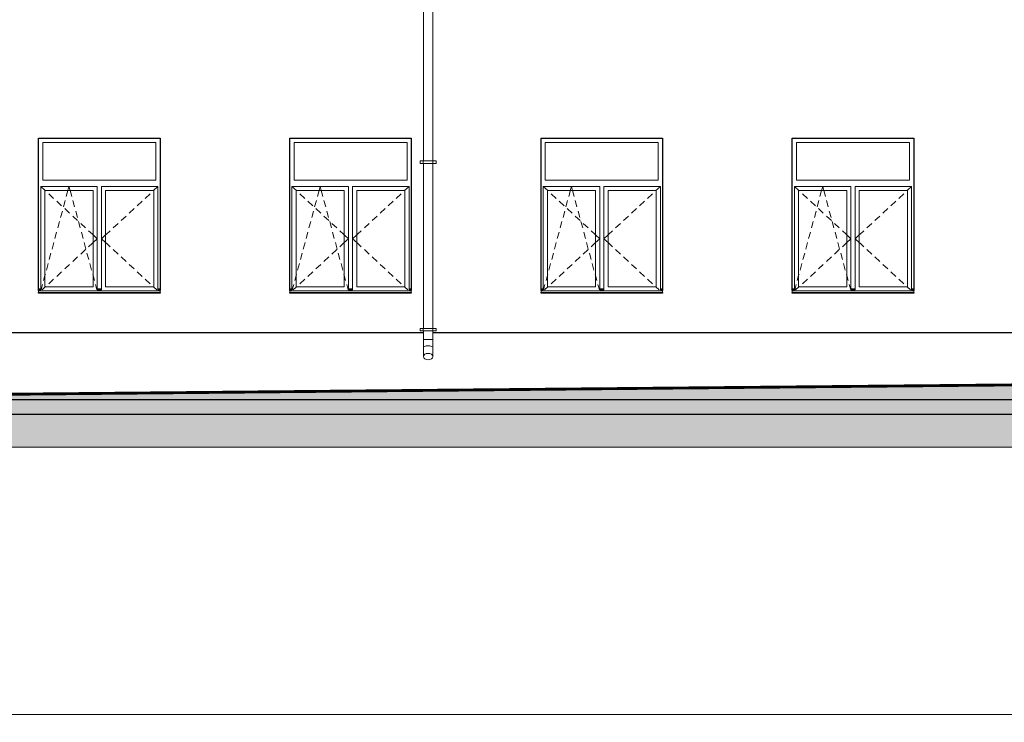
# Model space of a CAD drawing. Header units: millimetres. Extents: x -15683 to 202647, y -7448 to 20513.
# Tile 17 of 114: x 42864 to 54621, y 450 to 8836. Entities that reach past the tile are written whole.
import ezdxf

# ---------------------------------------------------------------- set-up
doc = ezdxf.new("R2010")
doc.units = ezdxf.units.MM
doc.header["$MEASUREMENT"] = 0
for name, color, linetype, lineweight in [('1 Молдинги_Ном._пера__41', 7, 'Continuous', 60), ('1_Цоколь_Ном._пера__21', 7, 'Continuous', 30), ('2D - Общий_Ном._пера__2', 8, 'Continuous', 15), ('2D - Общий_Ном._пера__74', 255, 'Continuous', 0), ('Конструктив - Стены Несущие_Ном._пера__21', 7, 'Continuous', 30), ('Новый_1 ВОДОСТОК_Ном._пера__141', 7, 'Continuous', 20), ('Окна Archicad_Ном._пера__1', 7, 'Continuous', 15), ('Окна Archicad_Ном._пера__21', 7, 'Continuous', 30), ('Размер - Осевые Размеры_Ном._пера__1', 7, 'Continuous', 15)]:
    doc.layers.add(name, color=color, linetype=linetype, lineweight=lineweight)
doc.layers.add('1 Молдинги_Ном._пера__48', color=7, linetype='Continuous', lineweight=60, true_color=0xa80f02)
for name, color, linetype in [('1_Цоколь', 7, 'Continuous'), ('Конструктив - Стены Несущие', 7, 'Continuous'), ('Новый_1 ВОДОСТОК', 7, 'Continuous'), ('Окна Archicad', 7, 'Continuous'), ('Размер - Осевые Размеры', 7, 'Continuous')]:
    doc.layers.add(name, color=color, linetype=linetype)
doc.styles.add('СГЕНЕРИР_СТИЛЬ_2', font='calibri.ttf')
doc.dimstyles.new('СГЕНЕРИР_СТИЛЬ__1', dxfattribs={"dimtxt": 220.000005, "dimasz": 95, "dimexe": 0.18, "dimexo": 0.0625, "dimgap": 0, "dimtad": 1, "dimtih": 1, "dimtoh": 1, "dimdec": 0, "dimzin": 0, "dimdsep": 46, "dimtxsty": 'СГЕНЕРИР_СТИЛЬ_2', "dimblk": 'ARROWHEAD_6', "dimblk1": 'ARROWHEAD_6', "dimblk2": 'ARROWHEAD_6', "dimcen": 0.09, "dimclrd": 7, "dimclre": 7, "dimclrt": 7, "dimazin": 0, "dimtfac": 1, "dimtdec": 4, "dimtmove": 0, "dimatfit": 3, "dimfxl": 1, "dimtolj": 1, "dimtzin": 0, "dimarcsym": 0})

# ---------------------------------------------------------------- blocks, each defined once
blk = doc.blocks.new('Элемент Разреза_62_2', base_point=(63924, 4722))
at = {"layer": 'Окна Archicad_Ном._пера__1', "color": 7, "linetype": 'Continuous', "lineweight": 15}
for p, q in [((43141, 6922), (43141, 7372)), ((43141, 7372), (44491, 7372)), ((44491, 7372), (44491, 6922)), ((43116, 6847), (43116, 6797)), ((43791, 6847), (43116, 6847)), ((43116, 6847), (43170, 6797)), ((44491, 6922), (43141, 6922)), ((43440, 6797), (43453, 6847)), ((43467, 6797), (43453, 6847)), ((43791, 6797), (43791, 6847)), ((43841, 6847), (43841, 6797)), ((44516, 6847), (43841, 6847)), ((44516, 6847), (44462, 6797)), ((44516, 6797), (44516, 6847)), ((43116, 6797), (43116, 5647)), ((43166, 5647), (43166, 6797)), ((43166, 6797), (43741, 6797)), ((43170, 6797), (43175, 6792)), ((43211, 6758), (43270, 6704)), ((43421, 6726), (43433, 6769)), ((43433, 6769), (43440, 6797)), ((43474, 6769), (43467, 6797)), ((43486, 6726), (43474, 6769)), ((43741, 6797), (43741, 5647)), ((43791, 5647), (43791, 6797)), ((43841, 6797), (43841, 5647)), ((43891, 5647), (43891, 6797)), ((43891, 6797), (44466, 6797)), ((44421, 6758), (44362, 6704)), ((44462, 6797), (44457, 6792)), ((44466, 6797), (44466, 5647)), ((44516, 5647), (44516, 6797)), ((43307, 6670), (43365, 6616)), ((43387, 6601), (43408, 6678)), ((43520, 6601), (43499, 6678)), ((44325, 6670), (44267, 6616)), ((43353, 6475), (43374, 6552)), ((43402, 6582), (43461, 6527)), ((43498, 6493), (43556, 6439)), ((43554, 6475), (43533, 6552)), ((44134, 6493), (44076, 6439)), ((44230, 6582), (44171, 6527)), ((43319, 6350), (43340, 6427)), ((43588, 6350), (43567, 6427)), ((43593, 6405), (43652, 6351)), ((44039, 6405), (43980, 6351)), ((43285, 6224), (43306, 6301)), ((43622, 6224), (43601, 6301)), ((43688, 6317), (43732, 6276)), ((43732, 6276), (43741, 6268)), ((43741, 6268), (43791, 6222)), ((43891, 6268), (43841, 6222)), ((43900, 6276), (43891, 6268)), ((43944, 6317), (43900, 6276)), ((43252, 6099), (43272, 6176)), ((43655, 6099), (43635, 6176)), ((43688, 6127), (43732, 6167)), ((43732, 6167), (43741, 6175)), ((43741, 6175), (43791, 6222)), ((43891, 6175), (43841, 6222)), ((43900, 6167), (43891, 6175)), ((43944, 6127), (43900, 6167)), ((43218, 5973), (43238, 6050)), ((43498, 5950), (43556, 6004)), ((43593, 6038), (43652, 6093)), ((43689, 5973), (43668, 6050)), ((44039, 6038), (43980, 6093)), ((44134, 5950), (44076, 6004)), ((43184, 5848), (43205, 5925)), ((43402, 5862), (43461, 5916)), ((43723, 5848), (43702, 5925)), ((44230, 5862), (44171, 5916)), ((43150, 5722), (43166, 5782)), ((43166, 5782), (43171, 5799)), ((43307, 5773), (43365, 5828)), ((43741, 5782), (43736, 5799)), ((43757, 5722), (43741, 5782)), ((44325, 5773), (44267, 5828)), ((43116, 5647), (43116, 5610)), ((43120, 5610), (43137, 5674)), ((43131, 5610), (43170, 5647)), ((43741, 5647), (43166, 5647)), ((43170, 5647), (43175, 5651)), ((43211, 5685), (43270, 5739)), ((43787, 5610), (43770, 5674)), ((43791, 5610), (43791, 5647)), ((43841, 5647), (43841, 5610)), ((44466, 5647), (43891, 5647)), ((44421, 5685), (44362, 5739)), ((44462, 5647), (44457, 5651)), ((44501, 5610), (44462, 5647)), ((44516, 5610), (44516, 5647)), ((43091, 5622), (43116, 5622)), ((43091, 5612), (43116, 5612)), ((43091, 5602), (43091, 5600)), ((43091, 5600), (43091, 5580)), ((43091, 5600), (44541, 5600)), ((43091, 5580), (44541, 5580)), ((43791, 5622), (43841, 5622)), ((43791, 5612), (43841, 5612)), ((44516, 5622), (44541, 5622)), ((44516, 5612), (44541, 5612)), ((44541, 5602), (44541, 5600)), ((44541, 5600), (44541, 5580))]:
    blk.add_line(p, q, dxfattribs=at)
at = {"layer": 'Окна Archicad_Ном._пера__21', "color": 7, "linetype": 'Continuous', "lineweight": 30}
for p, q in [((43091, 5602), (43091, 7422)), ((43091, 7422), (44541, 7422)), ((44541, 7422), (44541, 5602)), ((43091, 5572), (43091, 5580)), ((44541, 5572), (43091, 5572)), ((44541, 5580), (44541, 5572))]:
    blk.add_line(p, q, dxfattribs=at)
blk = doc.blocks.new('Элемент Разреза_63_2', base_point=(63924, 4722))
at = {"layer": 'Окна Archicad_Ном._пера__1', "color": 7, "linetype": 'Continuous', "lineweight": 15}
for p, q in [((46140, 6922), (46140, 7372)), ((46140, 7372), (47490, 7372)), ((47490, 7372), (47490, 6922)), ((46115, 6847), (46115, 6797)), ((46790, 6847), (46115, 6847)), ((46115, 6847), (46169, 6797)), ((47490, 6922), (46140, 6922)), ((46439, 6797), (46453, 6847)), ((46466, 6797), (46453, 6847)), ((46790, 6797), (46790, 6847)), ((46840, 6847), (46840, 6797)), ((47515, 6847), (46840, 6847)), ((47515, 6847), (47461, 6797)), ((47515, 6797), (47515, 6847)), ((46115, 6797), (46115, 5647)), ((46165, 5647), (46165, 6797)), ((46165, 6797), (46740, 6797)), ((46169, 6797), (46174, 6792)), ((46211, 6758), (46269, 6704)), ((46420, 6726), (46432, 6769)), ((46432, 6769), (46439, 6797)), ((46474, 6769), (46466, 6797)), ((46485, 6726), (46474, 6769)), ((46740, 6797), (46740, 5647)), ((46790, 5647), (46790, 6797)), ((46840, 6797), (46840, 5647)), ((46890, 5647), (46890, 6797)), ((46890, 6797), (47465, 6797)), ((47420, 6758), (47361, 6704)), ((47461, 6797), (47456, 6792)), ((47465, 6797), (47465, 5647)), ((47515, 5647), (47515, 6797)), ((46306, 6670), (46365, 6616)), ((46386, 6601), (46407, 6678)), ((46519, 6601), (46498, 6678)), ((47324, 6670), (47266, 6616)), ((46352, 6475), (46373, 6552)), ((46401, 6582), (46460, 6527)), ((46497, 6493), (46555, 6439)), ((46553, 6475), (46532, 6552)), ((47134, 6493), (47075, 6439)), ((47229, 6582), (47170, 6527)), ((46319, 6350), (46339, 6427)), ((46587, 6350), (46566, 6427)), ((46592, 6405), (46651, 6351)), ((47038, 6405), (46980, 6351)), ((46285, 6224), (46305, 6301)), ((46621, 6224), (46600, 6301)), ((46688, 6317), (46731, 6276)), ((46731, 6276), (46740, 6268)), ((46740, 6268), (46790, 6222)), ((46890, 6268), (46840, 6222)), ((46899, 6276), (46890, 6268)), ((46943, 6317), (46899, 6276)), ((46251, 6099), (46272, 6176)), ((46655, 6099), (46634, 6176)), ((46688, 6127), (46731, 6167)), ((46731, 6167), (46740, 6175)), ((46740, 6175), (46790, 6222)), ((46890, 6175), (46840, 6222)), ((46899, 6167), (46890, 6175)), ((46943, 6127), (46899, 6167)), ((46217, 5973), (46238, 6050)), ((46497, 5950), (46555, 6004)), ((46592, 6038), (46651, 6093)), ((46689, 5973), (46668, 6050)), ((47038, 6038), (46980, 6093)), ((47134, 5950), (47075, 6004)), ((46183, 5848), (46204, 5925)), ((46401, 5862), (46460, 5916)), ((46722, 5848), (46702, 5925)), ((47229, 5862), (47170, 5916)), ((46149, 5722), (46165, 5782)), ((46165, 5782), (46170, 5799)), ((46306, 5773), (46365, 5828)), ((46740, 5782), (46735, 5799)), ((46756, 5722), (46740, 5782)), ((47324, 5773), (47266, 5828)), ((46115, 5647), (46115, 5610)), ((46119, 5610), (46136, 5674)), ((46130, 5610), (46169, 5647)), ((46740, 5647), (46165, 5647)), ((46169, 5647), (46174, 5651)), ((46211, 5685), (46269, 5739)), ((46787, 5610), (46769, 5674)), ((46790, 5610), (46790, 5647)), ((46840, 5647), (46840, 5610)), ((47465, 5647), (46890, 5647)), ((47420, 5685), (47361, 5739)), ((47461, 5647), (47456, 5651)), ((47501, 5610), (47461, 5647)), ((47515, 5610), (47515, 5647)), ((46090, 5622), (46115, 5622)), ((46090, 5612), (46115, 5612)), ((46090, 5602), (46090, 5600)), ((46090, 5600), (46090, 5580)), ((46090, 5600), (47540, 5600)), ((46090, 5580), (47540, 5580)), ((46790, 5622), (46840, 5622)), ((46790, 5612), (46840, 5612)), ((47515, 5622), (47540, 5622)), ((47515, 5612), (47540, 5612)), ((47540, 5602), (47540, 5600)), ((47540, 5600), (47540, 5580))]:
    blk.add_line(p, q, dxfattribs=at)
at = {"layer": 'Окна Archicad_Ном._пера__21', "color": 7, "linetype": 'Continuous', "lineweight": 30}
for p, q in [((46090, 7422), (47540, 7422)), ((46090, 5602), (46090, 7422)), ((47540, 7422), (47540, 5602)), ((46090, 5572), (46090, 5580)), ((47540, 5572), (46090, 5572)), ((47540, 5580), (47540, 5572))]:
    blk.add_line(p, q, dxfattribs=at)
blk = doc.blocks.new('Элемент Разреза_64_2', base_point=(63924, 4722))
at = {"layer": 'Окна Archicad_Ном._пера__1', "color": 7, "linetype": 'Continuous', "lineweight": 15}
for p, q in [((49140, 6922), (49140, 7372)), ((49140, 7372), (50490, 7372)), ((50490, 7372), (50490, 6922)), ((49115, 6847), (49115, 6797)), ((49790, 6847), (49115, 6847)), ((49115, 6847), (49169, 6797)), ((50490, 6922), (49140, 6922)), ((49439, 6797), (49453, 6847)), ((49466, 6797), (49453, 6847)), ((49790, 6797), (49790, 6847)), ((49840, 6847), (49840, 6797)), ((50515, 6847), (49840, 6847)), ((50515, 6847), (50461, 6797)), ((50515, 6797), (50515, 6847)), ((49115, 6797), (49115, 5647)), ((49165, 5647), (49165, 6797)), ((49165, 6797), (49740, 6797)), ((49169, 6797), (49174, 6792)), ((49210, 6758), (49269, 6704)), ((49420, 6726), (49432, 6769)), ((49432, 6769), (49439, 6797)), ((49473, 6769), (49466, 6797)), ((49485, 6726), (49473, 6769)), ((49740, 6797), (49740, 5647)), ((49790, 5647), (49790, 6797)), ((49840, 6797), (49840, 5647)), ((49890, 5647), (49890, 6797)), ((49890, 6797), (50465, 6797)), ((50420, 6758), (50361, 6704)), ((50461, 6797), (50456, 6792)), ((50465, 6797), (50465, 5647)), ((50515, 5647), (50515, 6797)), ((49306, 6670), (49365, 6616)), ((49386, 6601), (49407, 6678)), ((49519, 6601), (49498, 6678)), ((50324, 6670), (50266, 6616)), ((49352, 6475), (49373, 6552)), ((49401, 6582), (49460, 6527)), ((49497, 6493), (49555, 6439)), ((49553, 6475), (49532, 6552)), ((50133, 6493), (50075, 6439)), ((50229, 6582), (50170, 6527)), ((49318, 6350), (49339, 6427)), ((49587, 6350), (49566, 6427)), ((49592, 6405), (49651, 6351)), ((50038, 6405), (49979, 6351)), ((49284, 6224), (49305, 6301)), ((49621, 6224), (49600, 6301)), ((49687, 6317), (49731, 6276)), ((49731, 6276), (49740, 6268)), ((49740, 6268), (49790, 6222)), ((49890, 6268), (49840, 6222)), ((49899, 6276), (49890, 6268)), ((49943, 6317), (49899, 6276)), ((49251, 6099), (49271, 6176)), ((49654, 6099), (49634, 6176)), ((49687, 6127), (49731, 6167)), ((49731, 6167), (49740, 6175)), ((49740, 6175), (49790, 6222)), ((49890, 6175), (49840, 6222)), ((49899, 6167), (49890, 6175)), ((49943, 6127), (49899, 6167)), ((49217, 5973), (49238, 6050)), ((49497, 5950), (49555, 6004)), ((49592, 6038), (49651, 6093)), ((49688, 5973), (49668, 6050)), ((50038, 6038), (49979, 6093)), ((50133, 5950), (50075, 6004)), ((49183, 5848), (49204, 5925)), ((49401, 5862), (49460, 5916)), ((49722, 5848), (49701, 5925)), ((50229, 5862), (50170, 5916)), ((49149, 5722), (49165, 5782)), ((49165, 5782), (49170, 5799)), ((49306, 5773), (49365, 5828)), ((49740, 5782), (49735, 5799)), ((49756, 5722), (49740, 5782)), ((50324, 5773), (50266, 5828)), ((49115, 5647), (49115, 5610)), ((49119, 5610), (49136, 5674)), ((49130, 5610), (49169, 5647)), ((49740, 5647), (49165, 5647)), ((49169, 5647), (49174, 5651)), ((49210, 5685), (49269, 5739)), ((49786, 5610), (49769, 5674)), ((49790, 5610), (49790, 5647)), ((49840, 5647), (49840, 5610)), ((50465, 5647), (49890, 5647)), ((50420, 5685), (50361, 5739)), ((50461, 5647), (50456, 5651)), ((50500, 5610), (50461, 5647)), ((50515, 5610), (50515, 5647)), ((49090, 5622), (49115, 5622)), ((49090, 5612), (49115, 5612)), ((49090, 5602), (49090, 5600)), ((49090, 5600), (49090, 5580)), ((49090, 5600), (50540, 5600)), ((49090, 5580), (50540, 5580)), ((49790, 5622), (49840, 5622)), ((49790, 5612), (49840, 5612)), ((50515, 5622), (50540, 5622)), ((50515, 5612), (50540, 5612)), ((50540, 5602), (50540, 5600)), ((50540, 5600), (50540, 5580))]:
    blk.add_line(p, q, dxfattribs=at)
at = {"layer": 'Окна Archicad_Ном._пера__21', "color": 7, "linetype": 'Continuous', "lineweight": 30}
for p, q in [((49090, 5602), (49090, 7422)), ((49090, 7422), (50540, 7422)), ((50540, 7422), (50540, 5602)), ((49090, 5572), (49090, 5580)), ((50540, 5572), (49090, 5572)), ((50540, 5580), (50540, 5572))]:
    blk.add_line(p, q, dxfattribs=at)
blk = doc.blocks.new('Элемент Разреза_65_2', base_point=(63924, 4722))
at = {"layer": 'Окна Archicad_Ном._пера__1', "color": 7, "linetype": 'Continuous', "lineweight": 15}
for p, q in [((52140, 6922), (52140, 7372)), ((52140, 7372), (53490, 7372)), ((53490, 7372), (53490, 6922)), ((52115, 6847), (52115, 6797)), ((52790, 6847), (52115, 6847)), ((52115, 6847), (52169, 6797)), ((53490, 6922), (52140, 6922)), ((52439, 6797), (52453, 6847)), ((52466, 6797), (52453, 6847)), ((52790, 6797), (52790, 6847)), ((52840, 6847), (52840, 6797)), ((53515, 6847), (52840, 6847)), ((53515, 6847), (53461, 6797)), ((53515, 6797), (53515, 6847)), ((52115, 6797), (52115, 5647)), ((52165, 5647), (52165, 6797)), ((52165, 6797), (52740, 6797)), ((52169, 6797), (52174, 6792)), ((52211, 6758), (52270, 6704)), ((52420, 6726), (52432, 6769)), ((52432, 6769), (52439, 6797)), ((52474, 6769), (52466, 6797)), ((52486, 6726), (52474, 6769)), ((52740, 6797), (52740, 5647)), ((52790, 5647), (52790, 6797)), ((52840, 6797), (52840, 5647)), ((52890, 5647), (52890, 6797)), ((52890, 6797), (53465, 6797)), ((53420, 6758), (53361, 6704)), ((53461, 6797), (53457, 6792)), ((53465, 6797), (53465, 5647)), ((53515, 5647), (53515, 6797)), ((52306, 6670), (52365, 6616)), ((52387, 6601), (52407, 6678)), ((52519, 6601), (52499, 6678)), ((53325, 6670), (53266, 6616)), ((52353, 6475), (52374, 6552)), ((52402, 6582), (52460, 6527)), ((52497, 6493), (52556, 6439)), ((52553, 6475), (52532, 6552)), ((53134, 6493), (53075, 6439)), ((53229, 6582), (53171, 6527)), ((52319, 6350), (52340, 6427)), ((52587, 6350), (52566, 6427)), ((52592, 6405), (52651, 6351)), ((53039, 6405), (52980, 6351)), ((52285, 6224), (52306, 6301)), ((52621, 6224), (52600, 6301)), ((52688, 6317), (52732, 6276)), ((52732, 6276), (52740, 6268)), ((52740, 6268), (52790, 6222)), ((52890, 6268), (52840, 6222)), ((52899, 6276), (52890, 6268)), ((52943, 6317), (52899, 6276)), ((52251, 6099), (52272, 6176)), ((52655, 6099), (52634, 6176)), ((52688, 6127), (52732, 6167)), ((52732, 6167), (52740, 6175)), ((52740, 6175), (52790, 6222)), ((52890, 6175), (52840, 6222)), ((52899, 6167), (52890, 6175)), ((52943, 6127), (52899, 6167)), ((52217, 5973), (52238, 6050)), ((52497, 5950), (52556, 6004)), ((52592, 6038), (52651, 6093)), ((52689, 5973), (52668, 6050)), ((53039, 6038), (52980, 6093)), ((53134, 5950), (53075, 6004)), ((52183, 5848), (52204, 5925)), ((52402, 5862), (52460, 5916)), ((52723, 5848), (52702, 5925)), ((53229, 5862), (53171, 5916)), ((52149, 5722), (52165, 5782)), ((52165, 5782), (52170, 5799)), ((52306, 5773), (52365, 5828)), ((52740, 5782), (52736, 5799)), ((52757, 5722), (52740, 5782)), ((53325, 5773), (53266, 5828)), ((52115, 5647), (52115, 5610)), ((52119, 5610), (52136, 5674)), ((52130, 5610), (52169, 5647)), ((52740, 5647), (52165, 5647)), ((52169, 5647), (52174, 5651)), ((52211, 5685), (52270, 5739)), ((52787, 5610), (52770, 5674)), ((52790, 5610), (52790, 5647)), ((52840, 5647), (52840, 5610)), ((53465, 5647), (52890, 5647)), ((53420, 5685), (53361, 5739)), ((53461, 5647), (53457, 5651)), ((53501, 5610), (53461, 5647)), ((53515, 5610), (53515, 5647)), ((52090, 5622), (52115, 5622)), ((52090, 5612), (52115, 5612)), ((52090, 5602), (52090, 5600)), ((52090, 5600), (52090, 5580)), ((52090, 5600), (53540, 5600)), ((52090, 5580), (53540, 5580)), ((52790, 5622), (52840, 5622)), ((52790, 5612), (52840, 5612)), ((53515, 5622), (53540, 5622)), ((53515, 5612), (53540, 5612)), ((53540, 5602), (53540, 5600)), ((53540, 5600), (53540, 5580))]:
    blk.add_line(p, q, dxfattribs=at)
at = {"layer": 'Окна Archicad_Ном._пера__21', "color": 7, "linetype": 'Continuous', "lineweight": 30}
for p, q in [((52090, 7422), (53540, 7422)), ((52090, 5602), (52090, 7422)), ((53540, 7422), (53540, 5602)), ((52090, 5572), (52090, 5580)), ((53540, 5572), (52090, 5572)), ((53540, 5580), (53540, 5572))]:
    blk.add_line(p, q, dxfattribs=at)
blk = doc.blocks.new('Элемент Разреза_110_2', base_point=(63924, 4722))
at = {"layer": 'Конструктив - Стены Несущие_Ном._пера__21', "color": 7, "linetype": 'Continuous', "lineweight": 30}
blk.add_line((68512, 4122), (36671, 4122), dxfattribs=at)
blk = doc.blocks.new('Элемент Разреза_133_2', base_point=(63924, 4722))
at = {"layer": 'Новый_1 ВОДОСТОК_Ном._пера__141', "color": 7, "linetype": 'Continuous', "lineweight": 20}
for p, q in [((47586, 15872), (47896, 15872)), ((47586, 15872), (47586, 15852)), ((47896, 15852), (47896, 15872)), ((47586, 15852), (47896, 15852)), ((47629, 15852), (47686, 15702)), ((47796, 15702), (47854, 15852)), ((47686, 15702), (47796, 15702)), ((47686, 15702), (47686, 15652)), ((47686, 15652), (47686, 15061)), ((47686, 15652), (47796, 15652)), ((47796, 15652), (47796, 15702)), ((47796, 15652), (47796, 15061)), ((47686, 15061), (47686, 14847)), ((47796, 15061), (47796, 14847)), ((47686, 14847), (47686, 14737)), ((47796, 14847), (47796, 14737)), ((47686, 14737), (47686, 13151)), ((47691, 14737), (47686, 14737)), ((47702, 14737), (47691, 14737)), ((47720, 14737), (47702, 14737)), ((47741, 14737), (47720, 14737)), ((47762, 14737), (47741, 14737)), ((47780, 14737), (47762, 14737)), ((47792, 14737), (47780, 14737)), ((47796, 14737), (47792, 14737)), ((47796, 14737), (47796, 13151)), ((47646, 13151), (47684, 13151)), ((47646, 13121), (47646, 13151)), ((47646, 13121), (47684, 13121)), ((47684, 13151), (47689, 13151)), ((47684, 13121), (47684, 13151)), ((47684, 13121), (47689, 13121)), ((47686, 13121), (47686, 11151)), ((47689, 13151), (47701, 13151)), ((47689, 13121), (47701, 13121)), ((47701, 13151), (47720, 13151)), ((47701, 13121), (47720, 13121)), ((47720, 13151), (47741, 13151)), ((47720, 13121), (47741, 13121)), ((47741, 13151), (47763, 13151)), ((47741, 13121), (47763, 13121)), ((47763, 13151), (47782, 13151)), ((47763, 13121), (47782, 13121)), ((47782, 13151), (47794, 13151)), ((47782, 13121), (47794, 13121)), ((47794, 13151), (47798, 13151)), ((47794, 13121), (47798, 13121)), ((47796, 13121), (47796, 11151)), ((47798, 13151), (47836, 13151)), ((47798, 13121), (47798, 13151)), ((47798, 13121), (47836, 13121)), ((47836, 13121), (47836, 13151)), ((47646, 11151), (47684, 11151)), ((47646, 11121), (47646, 11151)), ((47646, 11121), (47684, 11121)), ((47684, 11151), (47689, 11151)), ((47684, 11121), (47684, 11151)), ((47684, 11121), (47689, 11121)), ((47686, 11121), (47686, 9151)), ((47689, 11151), (47701, 11151)), ((47689, 11121), (47701, 11121)), ((47701, 11151), (47720, 11151)), ((47701, 11121), (47720, 11121)), ((47720, 11151), (47741, 11151)), ((47720, 11121), (47741, 11121)), ((47741, 11151), (47763, 11151)), ((47741, 11121), (47763, 11121)), ((47763, 11151), (47782, 11151)), ((47763, 11121), (47782, 11121)), ((47782, 11151), (47794, 11151)), ((47782, 11121), (47794, 11121)), ((47794, 11151), (47798, 11151)), ((47794, 11121), (47798, 11121)), ((47796, 11121), (47796, 9151)), ((47798, 11151), (47836, 11151)), ((47798, 11121), (47798, 11151)), ((47798, 11121), (47836, 11121)), ((47836, 11121), (47836, 11151)), ((47646, 9151), (47684, 9151)), ((47646, 9121), (47646, 9151)), ((47646, 9121), (47684, 9121)), ((47684, 9151), (47689, 9151)), ((47684, 9121), (47684, 9151)), ((47684, 9121), (47689, 9121)), ((47686, 9121), (47686, 7151)), ((47689, 9151), (47701, 9151)), ((47689, 9121), (47701, 9121)), ((47701, 9151), (47720, 9151)), ((47701, 9121), (47720, 9121)), ((47720, 9151), (47741, 9151)), ((47720, 9121), (47741, 9121)), ((47741, 9151), (47763, 9151)), ((47741, 9121), (47763, 9121)), ((47763, 9151), (47782, 9151)), ((47763, 9121), (47782, 9121)), ((47782, 9151), (47794, 9151)), ((47782, 9121), (47794, 9121)), ((47794, 9151), (47798, 9151)), ((47794, 9121), (47798, 9121)), ((47796, 9121), (47796, 7151)), ((47798, 9151), (47836, 9151)), ((47798, 9121), (47798, 9151)), ((47798, 9121), (47836, 9121)), ((47836, 9121), (47836, 9151)), ((47646, 7151), (47684, 7151)), ((47646, 7121), (47646, 7151)), ((47646, 7121), (47684, 7121)), ((47684, 7151), (47689, 7151)), ((47684, 7121), (47684, 7151)), ((47684, 7121), (47689, 7121)), ((47686, 7121), (47686, 5151)), ((47689, 7151), (47701, 7151)), ((47689, 7121), (47701, 7121)), ((47701, 7151), (47720, 7151)), ((47701, 7121), (47720, 7121)), ((47720, 7151), (47741, 7151)), ((47720, 7121), (47741, 7121)), ((47741, 7151), (47763, 7151)), ((47741, 7121), (47763, 7121)), ((47763, 7151), (47782, 7151)), ((47763, 7121), (47782, 7121)), ((47782, 7151), (47794, 7151)), ((47782, 7121), (47794, 7121)), ((47794, 7151), (47798, 7151)), ((47794, 7121), (47798, 7121)), ((47796, 7121), (47796, 5151)), ((47798, 7151), (47836, 7151)), ((47798, 7121), (47798, 7151)), ((47798, 7121), (47836, 7121)), ((47836, 7121), (47836, 7151)), ((47646, 5151), (47684, 5151)), ((47646, 5121), (47646, 5151)), ((47646, 5121), (47684, 5121)), ((47684, 5151), (47689, 5151)), ((47684, 5121), (47684, 5151)), ((47684, 5121), (47689, 5121)), ((47686, 5121), (47686, 5021)), ((47689, 5151), (47701, 5151)), ((47689, 5121), (47701, 5121)), ((47701, 5151), (47720, 5151)), ((47701, 5121), (47720, 5121)), ((47720, 5151), (47741, 5151)), ((47720, 5121), (47741, 5121)), ((47741, 5151), (47763, 5151)), ((47741, 5121), (47763, 5121)), ((47763, 5151), (47782, 5151)), ((47763, 5121), (47782, 5121)), ((47782, 5151), (47794, 5151)), ((47782, 5121), (47794, 5121)), ((47794, 5151), (47798, 5151)), ((47794, 5121), (47798, 5121)), ((47796, 5121), (47796, 5021)), ((47798, 5151), (47836, 5151)), ((47798, 5121), (47798, 5151)), ((47798, 5121), (47836, 5121)), ((47836, 5121), (47836, 5151)), ((47691, 5021), (47686, 5021)), ((47686, 5021), (47686, 4921)), ((47702, 5021), (47691, 5021)), ((47720, 5021), (47702, 5021)), ((47720, 4942), (47702, 4937)), ((47741, 5021), (47720, 5021)), ((47741, 4944), (47720, 4942)), ((47762, 5021), (47741, 5021)), ((47762, 4942), (47741, 4944)), ((47780, 5021), (47762, 5021)), ((47780, 4937), (47762, 4942)), ((47792, 5021), (47780, 5021)), ((47796, 5021), (47792, 5021)), ((47796, 5021), (47796, 4921)), ((47686, 4921), (47686, 4815)), ((47691, 4830), (47686, 4815)), ((47702, 4937), (47691, 4930)), ((47702, 4843), (47691, 4830)), ((47720, 4851), (47702, 4843)), ((47741, 4854), (47720, 4851)), ((47762, 4851), (47741, 4854)), ((47780, 4843), (47762, 4851)), ((47792, 4930), (47780, 4937)), ((47792, 4830), (47780, 4843)), ((47796, 4815), (47792, 4830)), ((47796, 4921), (47796, 4815)), ((47686, 4815), (47691, 4800)), ((47691, 4800), (47702, 4788)), ((47702, 4788), (47720, 4779)), ((47720, 4779), (47741, 4776)), ((47741, 4776), (47762, 4779)), ((47762, 4779), (47780, 4788)), ((47780, 4788), (47792, 4800)), ((47792, 4800), (47796, 4815))]:
    blk.add_line(p, q, dxfattribs=at)
blk = doc.blocks.new('Элемент Разреза_165_2', base_point=(63924, 4722))
at = {"layer": '1_Цоколь_Ном._пера__21', "color": 7, "linetype": 'Continuous', "lineweight": 30}
for p, q in [((36896, 5102), (47686, 5102)), ((47796, 5102), (55987, 5102)), ((35889, 4302), (55987, 4302))]:
    blk.add_line(p, q, dxfattribs=at)
blk = doc.blocks.new('*D226', base_point=(63924, 4722))
at = {"layer": 'Размер - Осевые Размеры_Ном._пера__1', "color": 7, "linetype": 'Continuous', "lineweight": 15, "transparency": 16777216}
for p, q in [((36221, 594), (36121, 494)), ((36171, 450), (36171, 637)), ((78421, 494), (78521, 594)), ((78471, 450), (78471, 637)), ((36096, 544), (36171, 544)), ((36171, 544), (78471, 544)), ((78471, 544), (78546, 544))]:
    blk.add_line(p, q, dxfattribs=at)
at = {"layer": 'Размер - Осевые Размеры_Ном._пера__1', "color": 7, "lineweight": 15, "transparency": 16777216, "insert": (56835, 588), "char_height": 220, "attachment_point": 7, "style": 'СГЕНЕРИР_СТИЛЬ_2'}
blk.add_mtext('\\A1;42\\~300', dxfattribs=at)
blk = doc.blocks.new('ARROWHEAD_6')
at = {"color": 0, "linetype": 'Continuous', "lineweight": 0}
for p, q in [((0, 0), (-1, 0)), ((-0.5, -0.5), (0.5, 0.5))]:
    blk.add_line(p, q, dxfattribs=at)

msp = doc.modelspace()

# ---------------------------------------------------------------- hatches: boundary and pattern name
at = {"layer": '2D - Общий_Ном._пера__2', "linetype": 'Continuous', "lineweight": 15}
h = msp.add_hatch(dxfattribs=at)
h.set_pattern_fill('ГРУНТ_02_0002', color=8, style=0, pattern_type=2)
h.set_pattern_definition([(45, (63923.8, 4721.65), (-275.7716, 275.7716), []), (45, (63831.9, 4813.6), (-551.543, 551.543), []), (45, (63739.96, 4905.5), (-551.543, 551.543), []), (135, (63648.03, 4997.43), (91.9239, 91.9239), [390, -390])])
h.paths.add_polyline_path([(35859, 4301.7), (77840, 4691.7), (77831.8, 3735.4), (32599.9, 3735.4), (32599.9, 4301.7)])

# ---------------------------------------------------------------- linework, layer by layer
at = {"layer": '1 Молдинги_Ном._пера__41', "color": 7, "linetype": 'Continuous', "lineweight": 60}
msp.add_lwpolyline([(32599.9, 4301.7), (35859, 4301.7), (77840, 4691.7)], dxfattribs=at)
at = {"layer": '1 Молдинги_Ном._пера__48', "color": 14, "linetype": 'Continuous', "lineweight": 60, "true_color": 0xa80f02}
msp.add_line((35859, 4301.7), (77840, 4691.7), dxfattribs=at)
at = {"layer": '2D - Общий_Ном._пера__74', "color": 255, "linetype": 'Continuous', "lineweight": 0, "flags": 128}
msp.add_lwpolyline([(35859, 4301.7), (77840, 4691.7), (77831.8, 3735.4), (32599.9, 3735.4), (32599.9, 4301.7)], close=True, dxfattribs=at)

# ---------------------------------------------------------------- block references
at = {"layer": '1_Цоколь', "lineweight": 0}
msp.add_blockref('Элемент Разреза_165_2', (63923.8, 4721.7), dxfattribs=at)
at = {"layer": 'Конструктив - Стены Несущие', "lineweight": 0}
msp.add_blockref('Элемент Разреза_110_2', (63923.8, 4721.7), dxfattribs=at)
at = {"layer": 'Новый_1 ВОДОСТОК', "lineweight": 0}
msp.add_blockref('Элемент Разреза_133_2', (63923.8, 4721.7), dxfattribs=at)
at = {"layer": 'Окна Archicad', "lineweight": 0}
for name in ['Элемент Разреза_62_2', 'Элемент Разреза_63_2', 'Элемент Разреза_64_2', 'Элемент Разреза_65_2']:
    msp.add_blockref(name, (63923.8, 4721.7), dxfattribs=at)

# ---------------------------------------------------------------- dimensions: what is measured, and where the dimension line sits
at = {"layer": 'Размер - Осевые Размеры', "color": 7, "linetype": 'Continuous', "lineweight": 15}
dim = msp.add_linear_dim(base=(78471, 543.7), p1=(36171, 543.7), p2=(78471, 543.7), dimstyle='СГЕНЕРИР_СТИЛЬ__1', dxfattribs=at)
dim.commit()
dim.dimension.update_dxf_attribs({"geometry": '*D226', "text_midpoint": (57296.3, 697.7), "dimtype": 160})

doc.saveas('drawing.dxf')
